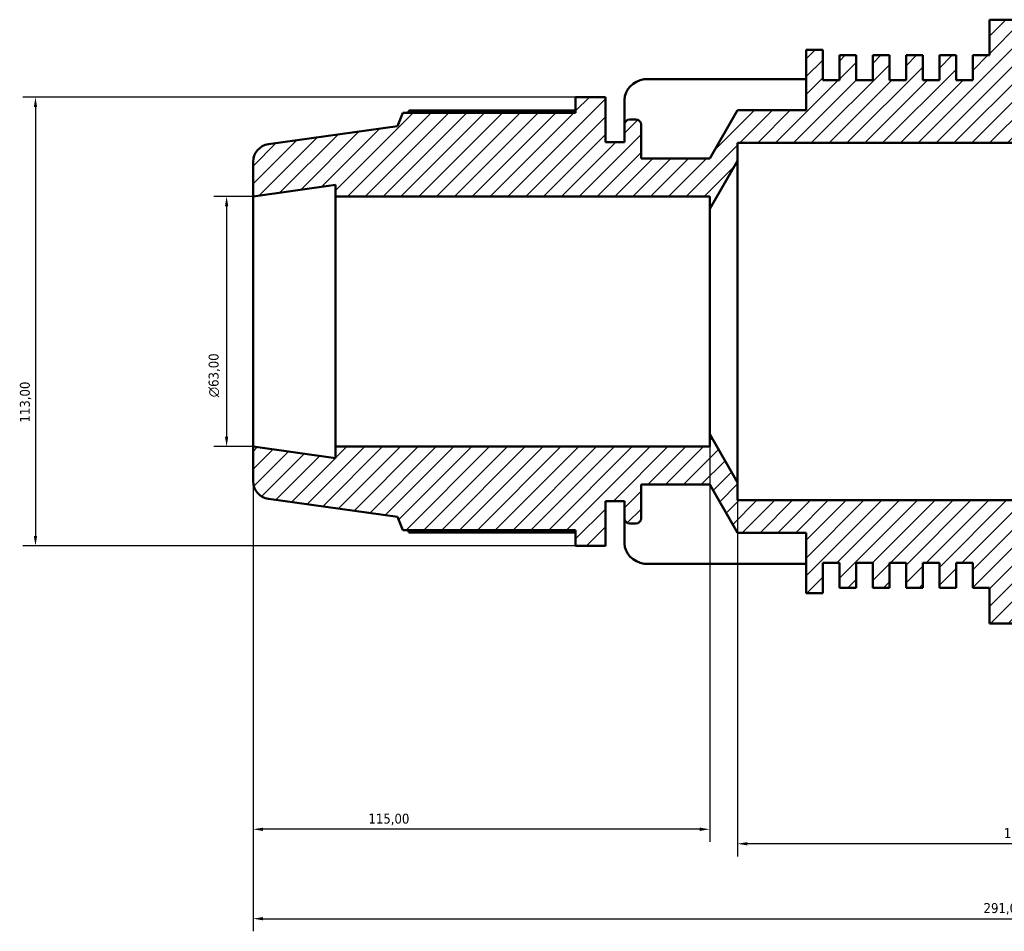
# Model space of a CAD drawing. Header units: millimetres. Extents: x -300 to 1134, y -57 to 846.
# Tile 2 of 9: x -300 to -52, y 536 to 766. Entities that reach past the tile are written whole.
import ezdxf

# ---------------------------------------------------------------- set-up
doc = ezdxf.new("R2010")
doc.units = ezdxf.units.MM
for name, color, linetype, lineweight in [('Dimension (ISO)', 7, 'Continuous', 25), ('Hatch (ISO)', 7, 'Continuous', 18), ('Visible (ISO)', 7, 'Continuous', 50)]:
    doc.layers.add(name, color=color, linetype=linetype, lineweight=lineweight)
doc.styles.add('Note Text (ISO)', font='tahoma.ttf')
doc.dimstyles.new('Default (ISO)', dxfattribs={"dimtxt": 2.5, "dimasz": 2.5, "dimexe": 3.175, "dimexo": 0, "dimgap": 0.762, "dimtad": 1, "dimrnd": 1e-08, "dimzin": 0, "dimtxsty": 'Note Text (ISO)', "dimcen": 0.09, "dimdle": 10, "dimclrd": 256, "dimclre": 256, "dimclrt": 232, "dimazin": 0, "dimtfac": 1.40208, "dimtmove": 0, "dimatfit": 3, "dimfxl": 1, "dimtolj": 1, "dimtzin": 0, "dimlwd": -1, "dimlwe": -1, "dimarcsym": 0})

# ---------------------------------------------------------------- blocks, each defined once
blk = doc.blocks.new('*D9')
at = {"layer": 'Defpoints', "color": 0, "transparency": 16777216}
for p in [(-119.03, 649.2), (49.97, 644.7), (-119.03, 558.2)]:
    blk.add_point(p, dxfattribs=at)
at = {"layer": 'Dimension (ISO)', "transparency": 16777216}
for p, q in [((-119.03, 649.2), (-119.03, 555.02)), ((49.97, 644.7), (49.97, 555.02)), ((47.47, 558.2), (-116.53, 558.2))]:
    blk.add_line(p, q, dxfattribs=at)
for points in [[(-116.53, 558.61), (-116.53, 557.78), (-119.03, 558.2)], [(47.47, 558.61), (47.47, 557.78), (49.97, 558.2)]]:
    blk.add_solid(points, dxfattribs=at)
at = {"layer": 'Dimension (ISO)', "color": 232, "true_color": 0xca0064, "transparency": 16777216, "insert": (-51.98, 562.13), "char_height": 2.5, "attachment_point": 1, "style": 'Note Text (ISO)'}
blk.add_mtext('\\A1;169,00', dxfattribs=at)
blk = doc.blocks.new('*D10')
at = {"layer": 'Defpoints', "color": 0, "transparency": 16777216}
for p in [(-126.03, 661.35), (-241.03, 658.2), (-241.03, 561.84)]:
    blk.add_point(p, dxfattribs=at)
at = {"layer": 'Dimension (ISO)', "transparency": 16777216}
for p, q in [((-126.03, 661.35), (-126.03, 558.66)), ((-241.03, 658.2), (-241.03, 558.66)), ((-128.53, 561.84), (-238.53, 561.84))]:
    blk.add_line(p, q, dxfattribs=at)
for points in [[(-238.53, 562.25), (-238.53, 561.42), (-241.03, 561.84)], [(-128.53, 562.25), (-128.53, 561.42), (-126.03, 561.84)]]:
    blk.add_solid(points, dxfattribs=at)
at = {"layer": 'Dimension (ISO)', "color": 232, "true_color": 0xca0064, "transparency": 16777216, "insert": (-211.98, 565.77), "char_height": 2.5, "attachment_point": 1, "style": 'Note Text (ISO)'}
blk.add_mtext('\\A1;115,00', dxfattribs=at)
blk = doc.blocks.new('*D11')
at = {"layer": 'Defpoints', "color": 0, "transparency": 16777216}
for p in [(-241.03, 721.2), (-247.68, 658.2), (-241.03, 658.2)]:
    blk.add_point(p, dxfattribs=at)
at = {"layer": 'Dimension (ISO)', "transparency": 16777216}
for p, q in [((-241.03, 721.2), (-250.86, 721.2)), ((-247.68, 718.7), (-247.68, 660.7)), ((-241.03, 658.2), (-250.86, 658.2))]:
    blk.add_line(p, q, dxfattribs=at)
for points in [[(-248.1, 718.7), (-247.27, 718.7), (-247.68, 721.2)], [(-248.1, 660.7), (-247.27, 660.7), (-247.68, 658.2)]]:
    blk.add_solid(points, dxfattribs=at)
at = {"layer": 'Dimension (ISO)', "color": 232, "true_color": 0xca0064, "transparency": 16777216, "insert": (-252.21, 670.64), "char_height": 2.5, "attachment_point": 1, "rotation": 90, "style": 'Note Text (ISO)'}
blk.add_mtext('\\A1;\\fAIGDT|b0|i0;\\H2.5000;\\ln\\fTahoma|b0|i0;\\H2.5000;63,00', dxfattribs=at)
blk = doc.blocks.new('*D12')
at = {"layer": 'Defpoints', "color": 0, "transparency": 16777216}
for p in [(-159.81, 746.2), (-295.81, 633.2), (-159.81, 633.2)]:
    blk.add_point(p, dxfattribs=at)
at = {"layer": 'Dimension (ISO)', "transparency": 16777216}
for p, q in [((-159.81, 746.2), (-298.98, 746.2)), ((-295.81, 743.7), (-295.81, 635.7)), ((-159.81, 633.2), (-298.98, 633.2))]:
    blk.add_line(p, q, dxfattribs=at)
for points in [[(-296.22, 743.7), (-295.39, 743.7), (-295.81, 746.2)], [(-296.22, 635.7), (-295.39, 635.7), (-295.81, 633.2)]]:
    blk.add_solid(points, dxfattribs=at)
at = {"layer": 'Dimension (ISO)', "color": 232, "true_color": 0xca0064, "transparency": 16777216, "insert": (-299.74, 664.24), "char_height": 2.5, "attachment_point": 1, "rotation": 90, "style": 'Note Text (ISO)'}
blk.add_mtext('\\A1;113,00', dxfattribs=at)
blk = doc.blocks.new('*D13')
at = {"layer": 'Defpoints', "color": 0, "transparency": 16777216}
for p in [(-241.03, 658.2), (49.97, 644.7), (49.97, 539.33)]:
    blk.add_point(p, dxfattribs=at)
at = {"layer": 'Dimension (ISO)', "transparency": 16777216}
for p, q in [((-241.03, 658.2), (-241.03, 536.15)), ((49.97, 644.7), (49.97, 536.15)), ((-238.53, 539.33), (47.47, 539.33))]:
    blk.add_line(p, q, dxfattribs=at)
for points in [[(-238.53, 539.74), (-238.53, 538.91), (-241.03, 539.33)], [(47.47, 539.74), (47.47, 538.91), (49.97, 539.33)]]:
    blk.add_solid(points, dxfattribs=at)
at = {"layer": 'Dimension (ISO)', "color": 232, "true_color": 0xca0064, "transparency": 16777216, "insert": (-57.08, 543.26), "char_height": 2.5, "attachment_point": 1, "style": 'Note Text (ISO)'}
blk.add_mtext('\\A1;291,00', dxfattribs=at)

msp = doc.modelspace()

# ---------------------------------------------------------------- hatches: boundary and pattern name
at = {"layer": 'Hatch (ISO)'}
h = msp.add_hatch(dxfattribs=at)
h.set_pattern_fill('ANSI31', color=256, scale=25.4, style=0)
h.set_pattern_definition([(45, (0, 0), (-2.245064, 2.245064), [])])
edge = h.paths.add_edge_path()
edge.add_line((23.923, 734.696), (25.723, 736.496))
edge.add_line((25.723, 736.496), (25.723, 737.245))
edge.add_line((25.723, 737.245), (49.973, 734.696))
edge.add_line((49.973, 734.696), (49.973, 748.644))
edge.add_ellipse((45.473, 748.644), major_axis=(4.5, 0), ratio=1, start_angle=0, end_angle=84)
edge.add_line((45.943, 753.119), (8.401, 757.065))
edge.add_line((8.401, 757.065), (6.927, 760.376))
edge.add_line((6.927, 760.376), (-48.085, 760.376))
edge.add_line((-48.085, 760.376), (-48.085, 765.696))
edge.add_line((-48.085, 765.696), (-55.619, 765.696))
edge.add_line((-55.619, 765.696), (-55.619, 756.728))
edge.add_line((-55.619, 756.728), (-59.815, 756.728))
edge.add_line((-59.815, 756.728), (-59.815, 750.496))
edge.add_line((-59.815, 750.496), (-64.012, 750.496))
edge.add_line((-64.012, 750.496), (-64.012, 756.728))
edge.add_line((-64.012, 756.728), (-68.208, 756.728))
edge.add_line((-68.208, 756.728), (-68.208, 750.496))
edge.add_line((-68.208, 750.496), (-72.405, 750.496))
edge.add_line((-72.405, 750.496), (-72.405, 756.728))
edge.add_line((-72.405, 756.728), (-76.602, 756.728))
edge.add_line((-76.602, 756.728), (-76.602, 750.496))
edge.add_line((-76.602, 750.496), (-80.798, 750.496))
edge.add_line((-80.798, 750.496), (-80.798, 756.728))
edge.add_line((-80.798, 756.728), (-84.995, 756.728))
edge.add_line((-84.995, 756.728), (-84.995, 750.496))
edge.add_line((-84.995, 750.496), (-89.191, 750.496))
edge.add_line((-89.191, 750.496), (-89.191, 756.728))
edge.add_line((-89.191, 756.728), (-93.388, 756.728))
edge.add_line((-93.388, 756.728), (-93.388, 750.496))
edge.add_line((-93.388, 750.496), (-97.584, 750.496))
edge.add_line((-97.584, 750.496), (-97.584, 758.096))
edge.add_line((-97.584, 758.096), (-101.742, 758.096))
edge.add_line((-101.742, 758.096), (-101.742, 742.896))
edge.add_line((-101.742, 742.896), (-119.027, 742.896))
edge.add_line((-119.027, 742.896), (-126.027, 730.746))
edge.add_line((-126.027, 730.746), (-143.313, 730.746))
edge.add_line((-143.313, 730.746), (-143.313, 739.286))
edge.add_ellipse((-144.573, 739.286), major_axis=(1.26, 0), ratio=1, start_angle=0, end_angle=90)
edge.add_line((-144.573, 740.546), (-146.21, 740.546))
edge.add_ellipse((-146.21, 739.286), major_axis=(0, 1.26), ratio=1, start_angle=0, end_angle=90)
edge.add_line((-147.47, 739.286), (-147.47, 734.896))
edge.add_line((-147.47, 734.896), (-152.272, 734.896))
edge.add_line((-152.272, 734.896), (-152.272, 746.196))
edge.add_line((-152.272, 746.196), (-159.806, 746.196))
edge.add_line((-159.806, 746.196), (-159.806, 742.241))
edge.add_line((-159.806, 742.241), (-203.306, 742.241))
edge.add_line((-203.306, 742.241), (-204.652, 738.908))
edge.add_line((-204.652, 738.908), (-237.154, 734.34))
edge.add_ellipse((-236.527, 729.884), major_axis=(-0.626, 4.456), ratio=1, start_angle=0, end_angle=82)
edge.add_line((-241.027, 729.884), (-241.027, 721.196))
edge.add_line((-241.027, 721.196), (-220.242, 724.117))
edge.add_line((-220.242, 724.117), (-220.242, 721.196))
edge.add_line((-220.242, 721.196), (-126.027, 721.196))
edge.add_line((-126.027, 721.196), (-126.027, 718.046))
edge.add_line((-126.027, 718.046), (-119.027, 730.196))
edge.add_line((-119.027, 730.196), (-119.027, 734.696))
edge.add_line((-119.027, 734.696), (23.923, 734.696))
edge = h.paths.add_edge_path()
edge.add_line((25.723, 642.896), (23.923, 644.696))
edge.add_line((23.923, 644.696), (-119.027, 644.696))
edge.add_line((-119.027, 644.696), (-119.027, 649.196))
edge.add_line((-119.027, 649.196), (-126.027, 661.346))
edge.add_line((-126.027, 661.346), (-126.027, 658.196))
edge.add_line((-126.027, 658.196), (-220.242, 658.196))
edge.add_line((-220.242, 658.196), (-220.242, 655.274))
edge.add_line((-220.242, 655.274), (-241.027, 658.196))
edge.add_line((-241.027, 658.196), (-241.027, 649.508))
edge.add_ellipse((-236.527, 649.508), major_axis=(-4.5, 0), ratio=1, start_angle=0, end_angle=82)
edge.add_line((-237.154, 645.051), (-204.652, 640.484))
edge.add_line((-204.652, 640.484), (-203.306, 637.151))
edge.add_line((-203.306, 637.151), (-159.806, 637.151))
edge.add_line((-159.806, 637.151), (-159.806, 633.196))
edge.add_line((-159.806, 633.196), (-152.272, 633.196))
edge.add_line((-152.272, 633.196), (-152.272, 644.496))
edge.add_line((-152.272, 644.496), (-147.47, 644.496))
edge.add_line((-147.47, 644.496), (-147.47, 640.106))
edge.add_ellipse((-146.21, 640.106), major_axis=(-1.26, 0), ratio=1, start_angle=0, end_angle=90)
edge.add_line((-146.21, 638.846), (-144.573, 638.846))
edge.add_ellipse((-144.573, 640.106), major_axis=(0, -1.26), ratio=1, start_angle=0, end_angle=90)
edge.add_line((-143.313, 640.106), (-143.313, 648.646))
edge.add_line((-143.313, 648.646), (-126.027, 648.646))
edge.add_line((-126.027, 648.646), (-119.027, 636.496))
edge.add_line((-119.027, 636.496), (-101.742, 636.496))
edge.add_line((-101.742, 636.496), (-101.742, 621.296))
edge.add_line((-101.742, 621.296), (-97.584, 621.296))
edge.add_line((-97.584, 621.296), (-97.584, 628.896))
edge.add_line((-97.584, 628.896), (-93.388, 628.896))
edge.add_line((-93.388, 628.896), (-93.388, 622.664))
edge.add_line((-93.388, 622.664), (-89.191, 622.664))
edge.add_line((-89.191, 622.664), (-89.191, 628.896))
edge.add_line((-89.191, 628.896), (-84.995, 628.896))
edge.add_line((-84.995, 628.896), (-84.995, 622.664))
edge.add_line((-84.995, 622.664), (-80.798, 622.664))
edge.add_line((-80.798, 622.664), (-80.798, 628.896))
edge.add_line((-80.798, 628.896), (-76.602, 628.896))
edge.add_line((-76.602, 628.896), (-76.602, 622.664))
edge.add_line((-76.602, 622.664), (-72.405, 622.664))
edge.add_line((-72.405, 622.664), (-72.405, 628.896))
edge.add_line((-72.405, 628.896), (-68.208, 628.896))
edge.add_line((-68.208, 628.896), (-68.208, 622.664))
edge.add_line((-68.208, 622.664), (-64.012, 622.664))
edge.add_line((-64.012, 622.664), (-64.012, 628.896))
edge.add_line((-64.012, 628.896), (-59.815, 628.896))
edge.add_line((-59.815, 628.896), (-59.815, 622.664))
edge.add_line((-59.815, 622.664), (-55.619, 622.664))
edge.add_line((-55.619, 622.664), (-55.619, 613.696))
edge.add_line((-55.619, 613.696), (-48.085, 613.696))
edge.add_line((-48.085, 613.696), (-48.085, 619.016))
edge.add_line((-48.085, 619.016), (6.927, 619.016))
edge.add_line((6.927, 619.016), (8.401, 622.326))
edge.add_line((8.401, 622.326), (45.943, 626.272))
edge.add_ellipse((45.473, 630.748), major_axis=(0.47, -4.475), ratio=1, start_angle=0, end_angle=84)
edge.add_line((49.973, 630.748), (49.973, 644.696))
edge.add_line((49.973, 644.696), (25.723, 642.147))
edge.add_line((25.723, 642.147), (25.723, 642.896))

# ---------------------------------------------------------------- linework, layer by layer
at = {"layer": 'Visible (ISO)'}
for p, q in [((-48.085, 765.696), (-55.619, 765.696)), ((-55.619, 765.696), (-55.619, 756.728)), ((-97.584, 758.096), (-101.742, 758.096)), ((-101.742, 758.096), (-101.742, 742.896)), ((-97.584, 750.496), (-97.584, 758.096)), ((-89.191, 756.728), (-93.388, 756.728)), ((-93.388, 756.728), (-93.388, 750.496)), ((-89.191, 750.496), (-89.191, 756.728)), ((-80.798, 756.728), (-84.995, 756.728)), ((-84.995, 756.728), (-84.995, 750.496)), ((-80.798, 750.496), (-80.798, 756.728)), ((-72.405, 756.728), (-76.602, 756.728)), ((-76.602, 756.728), (-76.602, 750.496)), ((-72.405, 750.496), (-72.405, 756.728)), ((-64.012, 756.728), (-68.208, 756.728)), ((-68.208, 756.728), (-68.208, 750.496)), ((-64.012, 750.496), (-64.012, 756.728)), ((-55.619, 756.728), (-59.815, 756.728)), ((-59.815, 756.728), (-59.815, 750.496)), ((-101.742, 750.725), (-142.509, 750.725)), ((-93.388, 750.496), (-97.584, 750.496)), ((-84.995, 750.496), (-89.191, 750.496)), ((-76.602, 750.496), (-80.798, 750.496)), ((-68.208, 750.496), (-72.405, 750.496)), ((-59.815, 750.496), (-64.012, 750.496)), ((-152.272, 746.196), (-159.806, 746.196)), ((-159.806, 746.196), (-159.806, 742.241)), ((-152.272, 734.896), (-152.272, 746.196)), ((-147.47, 745.55), (-147.47, 739.286)), ((-203.306, 742.241), (-204.652, 738.908)), ((-159.806, 742.241), (-203.306, 742.241)), ((-159.806, 742.858), (-201.708, 742.858)), ((-119.027, 742.896), (-126.027, 730.746)), ((-101.742, 742.896), (-119.027, 742.896)), ((-204.652, 738.908), (-237.154, 734.34)), ((-147.47, 739.286), (-147.47, 734.896)), ((-144.573, 740.546), (-146.21, 740.546)), ((-143.313, 730.746), (-143.313, 739.286)), ((-147.47, 734.896), (-152.272, 734.896)), ((-119.027, 730.196), (-119.027, 734.696)), ((-119.027, 734.696), (23.923, 734.696)), ((-241.027, 729.884), (-241.027, 721.196)), ((-126.027, 730.746), (-143.313, 730.746)), ((-126.027, 718.046), (-119.027, 730.196)), ((-119.027, 649.196), (-119.027, 730.196)), ((-241.027, 721.196), (-220.242, 724.117)), ((-220.242, 724.117), (-220.242, 721.196)), ((-241.027, 658.196), (-241.027, 721.196)), ((-220.242, 721.196), (-126.027, 721.196)), ((-220.242, 658.196), (-220.242, 721.196)), ((-126.027, 721.196), (-126.027, 718.046)), ((-126.027, 661.346), (-126.027, 718.046)), ((-119.027, 649.196), (-126.027, 661.346)), ((-126.027, 661.346), (-126.027, 658.196)), ((-220.242, 655.274), (-241.027, 658.196)), ((-241.027, 658.196), (-241.027, 649.508)), ((-126.027, 658.196), (-220.242, 658.196)), ((-220.242, 658.196), (-220.242, 655.274)), ((-143.313, 640.106), (-143.313, 648.646)), ((-143.313, 648.646), (-126.027, 648.646)), ((-126.027, 648.646), (-119.027, 636.496)), ((-119.027, 644.696), (-119.027, 649.196)), ((-237.154, 645.051), (-204.652, 640.484)), ((23.923, 644.696), (-119.027, 644.696)), ((-152.272, 633.196), (-152.272, 644.496)), ((-152.272, 644.496), (-147.47, 644.496)), ((-147.47, 644.496), (-147.47, 640.106)), ((-204.652, 640.484), (-203.306, 637.151)), ((-147.47, 640.106), (-147.47, 633.842)), ((-146.21, 638.846), (-144.573, 638.846)), ((-203.306, 637.151), (-159.806, 637.151)), ((-201.708, 636.533), (-159.806, 636.533)), ((-159.806, 637.151), (-159.806, 633.196)), ((-119.027, 636.496), (-101.742, 636.496)), ((-101.742, 636.496), (-101.742, 621.296)), ((-159.806, 633.196), (-152.272, 633.196)), ((-142.509, 628.666), (-101.742, 628.666)), ((-97.584, 621.296), (-97.584, 628.896)), ((-97.584, 628.896), (-93.388, 628.896)), ((-93.388, 628.896), (-93.388, 622.664)), ((-89.191, 622.664), (-89.191, 628.896)), ((-89.191, 628.896), (-84.995, 628.896)), ((-84.995, 628.896), (-84.995, 622.664)), ((-80.798, 622.664), (-80.798, 628.896)), ((-80.798, 628.896), (-76.602, 628.896)), ((-76.602, 628.896), (-76.602, 622.664)), ((-72.405, 622.664), (-72.405, 628.896)), ((-72.405, 628.896), (-68.208, 628.896)), ((-68.208, 628.896), (-68.208, 622.664)), ((-64.012, 622.664), (-64.012, 628.896)), ((-64.012, 628.896), (-59.815, 628.896)), ((-59.815, 628.896), (-59.815, 622.664)), ((-93.388, 622.664), (-89.191, 622.664)), ((-84.995, 622.664), (-80.798, 622.664)), ((-76.602, 622.664), (-72.405, 622.664)), ((-68.208, 622.664), (-64.012, 622.664)), ((-59.815, 622.664), (-55.619, 622.664)), ((-55.619, 622.664), (-55.619, 613.696)), ((-101.742, 621.296), (-97.584, 621.296)), ((-55.619, 613.696), (-48.085, 613.696))]:
    msp.add_line(p, q, dxfattribs=at)
for centre, radius, start, end in [((-146.21, 739.286), 1.26, 90, 180), ((-144.573, 739.286), 1.26, 0, 90), ((-236.527, 729.884), 4.5, 98, 180), ((-236.527, 649.508), 4.5, 180, 262), ((-146.21, 640.106), 1.26, 180, 270), ((-144.573, 640.106), 1.26, 270, 0)]:
    msp.add_arc(centre, radius, start, end, dxfattribs=at)
for centre, start_param, end_param in [((-141.39, 745.55), 4.8974274, 6.2831853), ((-141.39, 633.842), 0, 1.3857579)]:
    msp.add_ellipse(centre, major_axis=(-6.08, 0), ratio=0.8660254, start_param=start_param, end_param=end_param, dxfattribs=at)
for points, weights in [([(-201.708, 742.858), (-201.91, 742.547), (-202.106, 742.241)], [1, 1.00062244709, 1.00109694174]), ([(-202.106, 637.151), (-201.91, 636.845), (-201.708, 636.533)], [1.00109694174, 1.00062244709, 1])]:
    msp.add_rational_spline(points, weights, degree=2, dxfattribs=at)

# ---------------------------------------------------------------- dimensions: what is measured, and where the dimension line sits
at = {"layer": 'Dimension (ISO)'}
for base, p1, p2, angle, picture, middle in [((-295.806, 633.196), (-159.806, 746.196), (-159.806, 633.196), 90, '*D12', (-295.806, 669.196)), ((-241.027, 561.838), (-126.027, 661.346), (-241.027, 658.196), 180, '*D10', (-207.027, 561.838)), ((49.973, 539.326), (-241.027, 658.196), (49.973, 644.696), 180, '*D13', (-52.027, 539.326)), ((-119.027, 558.196), (49.973, 644.696), (-119.027, 649.196), 180, '*D9', (-47.027, 558.196))]:
    dim = msp.add_linear_dim(base=base, p1=p1, p2=p2, angle=angle, dimstyle='Default (ISO)', override={"dimdec": 2, "dimtp": 0, "dimtm": 0, "dimtdec": 2, "dimtofl": 0, "dimatfit": 1}, dxfattribs=at)
    dim.commit()
    dim.dimension.update_dxf_attribs({"geometry": picture, "text_midpoint": middle, "dimtype": 160})
dim = msp.add_linear_dim(base=(-247.684, 658.196), p1=(-241.027, 721.196), p2=(-241.027, 658.196), angle=90, text='\\fAIGDT|b0|i0;\\H2.5000;\\ln\\fTahoma|b0|i0;\\H2.5000;<>', dimstyle='Default (ISO)', override={"dimdec": 2, "dimtp": 0, "dimtm": 0, "dimtdec": 2, "dimtofl": 0, "dimatfit": 1}, dxfattribs=at)
dim.commit()
dim.dimension.update_dxf_attribs({"geometry": '*D11', "text_midpoint": (-247.684, 676.196), "dimtype": 160})

doc.saveas('drawing.dxf')
